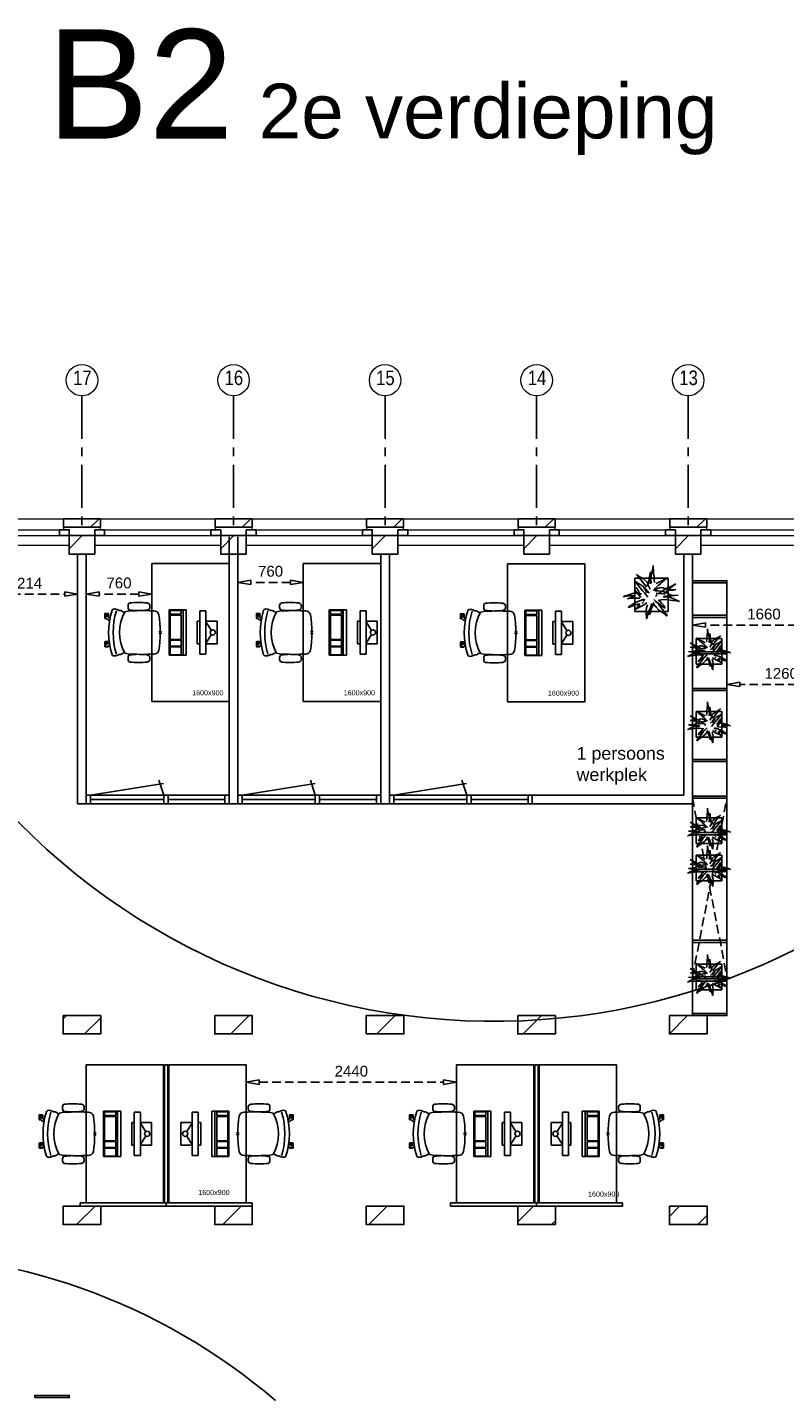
# Model space of a CAD drawing. Header units: millimetres. Extents: x -75976 to 232306, y 42824 to 140527.
# Tile 39 of 199: x 61868 to 70662, y 124622 to 140527. Entities that reach past the tile are written whole.
import ezdxf

# ---------------------------------------------------------------- set-up
doc = ezdxf.new("R2010")
doc.units = ezdxf.units.MM
doc.header["$LTSCALE"] = 400
doc.header["$PDMODE"] = 3
doc.header["$PDSIZE"] = 15
doc.linetypes.add('CENTER', pattern=[2, 1.25, -0.25, 0.25, -0.25])
doc.linetypes.add('HIDDEN', pattern=[0.375, 0.25, -0.125])
for name, color, linetype in [('-gd', 2, 'Continuous'), ('-ve', 2, 'HIDDEN'), ('inlay', 6, 'Continuous'), ('inr', 4, 'Continuous'), ('plant', 114, 'Continuous'), ('plat', 5, 'Continuous'), ('sona-s008_ip0', 7, 'Continuous'), ('stramien', 1, 'CENTER'), ('symbol', 1, 'Continuous'), ('timmerwerk-ge', 150, 'Continuous'), ('timmerwerk-ve', 8, 'HIDDEN')]:
    doc.layers.add(name, color=color, linetype=linetype)
for name, color, linetype, lineweight in [('Buitenkozijnen', 140, 'Continuous', 15), ('mat-baksteen', 5, 'Continuous', 25), ('mat-kalkzandsteen', 5, 'Continuous', 25), ('None', 7, 'Continuous', 9)]:
    doc.layers.add(name, color=color, linetype=linetype, lineweight=lineweight)
doc.styles.add('Arial', font='arial.ttf', dxfattribs={"height": 176.388889})
doc.styles.add('Arial Narrow', font='ARIALN.TTF', dxfattribs={"height": 222.25})
doc.styles.get("Standard").update_dxf_attribs({"font": 'arial.ttf'})
doc.dimstyles.new('CAL-N1-050-25', dxfattribs={"dimscale": 50, "dimtxt": 2.5, "dimasz": 3, "dimexe": 1.5, "dimexo": 0, "dimgap": 0.3, "dimtad": 0, "dimdec": 4, "dimrnd": 1, "dimdsep": 46, "dimtxsty": 'Standard', "dimblk": 'CLOSED', "dimcen": 0, "dimdle": 1.25, "dimclrt": 249, "dimadec": 0, "dimazin": 0, "dimtfac": 0.9, "dimtdec": 4, "dimtix": 1, "dimtmove": 0, "dimatfit": 3, "dimldrblk": 'CLOSED', "dimfxl": 1, "dimtvp": 1, "dimtolj": 1, "dimtzin": 0, "dimarcsym": 0})

# ---------------------------------------------------------------- blocks, each defined once
blk = doc.blocks.new('*X29')
at = {"layer": 'None', "lineweight": 9}
for p, q in [((-47607, 2880), (-47568, 2919)), ((-47358, 2705), (-47170, 2893))]:
    blk.add_line(p, q, dxfattribs=at)
blk = doc.blocks.new('*X30')
at = {"layer": 'None', "lineweight": 9}
blk.add_line((-45661, 2705), (-45447, 2919), dxfattribs=at)
blk = doc.blocks.new('*X31')
at = {"layer": 'None', "lineweight": 9}
blk.add_line((-43964, 2705), (-43750, 2919), dxfattribs=at)
blk = doc.blocks.new('*X32')
at = {"layer": 'None', "lineweight": 9}
blk.add_line((-42267, 2705), (-42053, 2919), dxfattribs=at)
blk = doc.blocks.new('*X33')
at = {"layer": 'None', "lineweight": 9}
for p, q in [((-40567, 2707), (-40356, 2919)), ((-40146, 2705), (-40130, 2720))]:
    blk.add_line(p, q, dxfattribs=at)
blk = doc.blocks.new('*X40')
at = {"layer": 'None', "lineweight": 9}
blk.add_line((-47451, 491), (-47237, 705), dxfattribs=at)
blk = doc.blocks.new('*X41')
at = {"layer": 'None', "lineweight": 9}
blk.add_line((-45754, 491), (-45540, 705), dxfattribs=at)
blk = doc.blocks.new('*X42')
at = {"layer": 'None', "lineweight": 9}
blk.add_line((-44057, 491), (-43843, 705), dxfattribs=at)
blk = doc.blocks.new('*X43')
at = {"layer": 'None', "lineweight": 9}
for p, q in [((-42327, 523), (-42146, 705)), ((-41935, 491), (-41890, 536))]:
    blk.add_line(p, q, dxfattribs=at)
blk = doc.blocks.new('*X44')
at = {"layer": 'None', "lineweight": 9}
for p, q in [((-40567, 586), (-40449, 705)), ((-40238, 491), (-40130, 599))]:
    blk.add_line(p, q, dxfattribs=at)
blk = doc.blocks.new('*X55')
at = {"layer": 'None', "lineweight": 9}
blk.add_line((-148.5, -148.5), (4, 4), dxfattribs=at)
blk = doc.blocks.new('*X56')
at = {"layer": 'None', "lineweight": 9}
blk.add_line((100, 100), (200, 200), dxfattribs=at)
blk = doc.blocks.new('Penant best-uitbr  (2D)')
at = {"layer": 'mat-baksteen', "lineweight": 25}
for p, q in [((-215, 200), (215, 200)), ((-215, 100), (-215, 200)), ((215, 100), (215, 200)), ((-215, 100), (215, 100))]:
    blk.add_line(p, q, dxfattribs=at)
at = {"layer": 'mat-kalkzandsteen', "lineweight": 25}
blk.add_lwpolyline([(-148.5, 4), (148.5, 4), (148.5, -210), (-148.5, -210)], close=True, dxfattribs=at)
at = {"layer": 'mat-baksteen'}
blk.add_blockref('*X56', (0, 0), dxfattribs=at)
at = {"layer": 'mat-kalkzandsteen'}
blk.add_blockref('*X55', (0, 0), dxfattribs=at)
blk = doc.blocks.new('Gevelpui best-uitbr 1330 (2D)')
at = {"layer": 'Buitenkozijnen', "lineweight": 15}
for p, q in [((-731.5, 71), (731.5, 71)), ((-731.5, 4), (-731.5, 71)), ((-731.5, 4), (731.5, 4)), ((731.5, 4), (731.5, 71))]:
    blk.add_line(p, q, dxfattribs=at)
at = {"layer": 'Buitenkozijnen', "color": 92, "lineweight": 25}
for points in [[(-731.5, 71), (-617.5, 71), (-617.5, 4), (-731.5, 4)], [(617.5, 71), (731.5, 71), (731.5, 4), (617.5, 4)]]:
    blk.add_lwpolyline(points, close=True, dxfattribs=at)
at = {"layer": 'None', "color": 43, "linetype": 'Continuous', "lineweight": 9}
blk.add_line((-731.5, -107), (731.5, -107), dxfattribs=at)
at = {"layer": 'None', "color": 43, "linetype": 'Continuous', "lineweight": 9, "flags": 128}
blk.add_lwpolyline([(-665, 71), (-665, 200), (665, 200), (665, 71)], dxfattribs=at)
blk = doc.blocks.new('SONA-S008_B2')
at = {"layer": '-gd'}
blk.add_open_spline([(-253, -510), (-88, -560), (88, -560), (253, -510)], degree=3, dxfattribs=at)
for points in [[(-207, -16), (-79, 5), (80, 5), (207, -16)], [(-343, -154), (-353, -221), (-352, -288), (-343, -355)], [(-325, -126), (-337, -132), (-340, -141), (-343, -154)], [(-278, -126), (-288, -121), (-315, -121), (-325, -126)], [(-261, -154), (-263, -141), (-266, -132), (-278, -126)], [(-261, -355), (-252, -288), (-250, -221), (-261, -154)], [(-253, -272), (-257, -207), (-252, -139), (-253, -74)], [(-253, -74), (-253, -52), (-233, -20), (-207, -16)], [(207, -16), (233, -20), (253, -52), (253, -74)], [(261, -355), (252, -288), (250, -221), (261, -154)], [(253, -74), (252, -139), (257, -207), (253, -272)], [(261, -154), (263, -141), (266, -132), (278, -126)], [(278, -126), (288, -121), (315, -121), (325, -126)], [(325, -126), (337, -132), (340, -141), (343, -154)], [(343, -154), (353, -221), (352, -288), (343, -355)], [(-255, -304), (-254, -304), (-253, -305), (-252, -305)], [(-239, -412), (-253, -366), (-250, -319), (-253, -272)], [(253, -272), (250, -319), (253, -366), (239, -412)], [(252, -298), (253, -297), (254, -297), (255, -297)], [(-343, -355), (-341, -363), (-334, -370), (-326, -372)], [(-326, -372), (-310, -376), (-293, -376), (-277, -372)], [(-277, -372), (-270, -370), (-262, -363), (-261, -355)], [(-256, -474), (-255, -489), (-270, -500), (-272, -515)], [(-251, -332), (-253, -332), (-255, -331), (-258, -330)], [(-227, -418), (-247, -437), (-256, -455), (-256, -474)], [(239, -412), (95, -494), (-95, -494), (-239, -412)], [(256, -474), (256, -455), (247, -437), (227, -418)], [(257, -323), (255, -324), (253, -324), (251, -325)], [(272, -515), (270, -500), (255, -489), (256, -474)], [(277, -372), (270, -370), (262, -363), (261, -355)], [(326, -372), (310, -376), (293, -376), (277, -372)], [(343, -355), (341, -363), (334, -370), (326, -372)], [(-272, -515), (-274, -534), (-274, -556), (-259, -560)], [(-259, -560), (-77, -614), (79, -614), (259, -560)], [(-222, -607), (-222, -605), (-221, -603), (-219, -603)], [(-222, -615), (-222, -615), (-222, -607), (-222, -607)], [(-219, -615), (-219, -615), (-222, -615), (-222, -615)], [(-222, -630), (-222, -630), (-222, -618), (-222, -618)], [(-222, -618), (-222, -618), (-199, -618), (-199, -618)], [(-199, -630), (-199, -630), (-222, -630), (-222, -630)], [(-222, -641), (-222, -641), (-222, -633), (-222, -633)], [(-222, -633), (-222, -633), (-219, -633), (-219, -633)], [(-219, -603), (-219, -603), (-192, -603), (-177, -603)], [(-199, -615), (-199, -615), (-219, -615), (-219, -615)], [(-219, -633), (-219, -633), (-199, -633), (-199, -633)], [(-199, -618), (-199, -618), (-199, -615), (-199, -615)], [(-199, -615), (-199, -615), (-187, -615), (-187, -615)], [(-199, -618), (-199, -618), (-189, -618), (-187, -618)], [(-199, -633), (-199, -633), (-199, -630), (-199, -630)], [(-199, -630), (-199, -630), (-187, -630), (-187, -630)], [(-199, -633), (-199, -633), (-187, -633), (-187, -633)], [(-183, -633), (-188, -629), (-190, -621), (-186, -615)], [(-185, -615), (-186, -615), (-187, -615), (-187, -615)], [(-187, -615), (-187, -615), (-187, -616), (-187, -617)], [(-186, -630), (-186, -630), (-187, -630), (-187, -630)], [(-187, -630), (-187, -630), (-187, -633), (-187, -633)], [(-187, -633), (-187, -633), (-185, -633), (-183, -633)], [(-186, -615), (-186, -615), (-176, -603), (-163, -584)], [(-165, -630), (-169, -636), (-177, -638), (-183, -633)], [(-183, -633), (-183, -633), (-183, -633), (-183, -633)], [(-167, -633), (-167, -633), (-166, -633), (-166, -633)], [(-166, -633), (-166, -633), (-163, -633), (-163, -633)], [(-135, -589), (-152, -614), (-165, -630), (-165, -630)], [(-163, -630), (-163, -630), (-163, -630), (-164, -630)], [(-163, -628), (-163, -629), (-163, -630), (-163, -630)], [(-163, -633), (-163, -633), (-163, -641), (-163, -641)], [(106, -607), (106, -605), (108, -603), (110, -603)], [(106, -615), (106, -615), (106, -607), (106, -607)], [(110, -615), (110, -615), (106, -615), (106, -615)], [(106, -630), (106, -630), (106, -618), (106, -618)], [(106, -618), (106, -618), (130, -618), (130, -618)], [(130, -630), (130, -630), (106, -630), (106, -630)], [(106, -641), (106, -641), (106, -633), (106, -633)], [(106, -633), (106, -633), (110, -633), (110, -633)], [(110, -603), (110, -603), (116, -603), (123, -603)], [(130, -615), (130, -615), (110, -615), (110, -615)], [(110, -633), (110, -633), (130, -633), (130, -633)], [(143, -630), (143, -630), (132, -615), (115, -592)], [(130, -618), (130, -618), (130, -615), (130, -615)], [(130, -615), (130, -615), (131, -615), (132, -615)], [(130, -618), (130, -618), (132, -618), (134, -618)], [(130, -633), (130, -633), (130, -630), (130, -630)], [(130, -630), (130, -630), (142, -630), (142, -630)], [(130, -633), (130, -633), (142, -633), (142, -633)], [(143, -630), (142, -630), (142, -630), (142, -630)], [(142, -630), (142, -630), (142, -633), (142, -633)], [(142, -633), (142, -633), (143, -633), (145, -633)], [(161, -633), (155, -637), (147, -636), (143, -630)], [(144, -587), (156, -604), (164, -615), (164, -615)], [(155, -603), (159, -603), (162, -603), (162, -603)], [(164, -615), (168, -621), (167, -629), (161, -633)], [(161, -633), (161, -633), (161, -633), (161, -633)], [(162, -603), (164, -603), (166, -605), (166, -607)], [(162, -633), (162, -633), (162, -633), (162, -633)], [(162, -633), (162, -633), (166, -633), (166, -633)], [(166, -615), (166, -615), (165, -615), (164, -615)], [(166, -630), (166, -630), (165, -630), (164, -630)], [(165, -618), (166, -618), (166, -618), (166, -618)], [(166, -607), (166, -607), (166, -615), (166, -615)], [(166, -618), (166, -618), (166, -619), (166, -620)], [(166, -626), (166, -628), (166, -630), (166, -630)], [(166, -633), (166, -633), (166, -641), (166, -641)], [(259, -560), (274, -556), (274, -534), (272, -515)], [(-219, -645), (-221, -645), (-222, -643), (-222, -641)], [(-167, -645), (-167, -645), (-219, -645), (-219, -645)], [(-163, -641), (-163, -643), (-165, -645), (-167, -645)], [(110, -645), (108, -645), (106, -643), (106, -641)], [(162, -644), (162, -644), (110, -645), (110, -645)], [(166, -641), (166, -643), (164, -644), (162, -644)]]:
    blk.add_open_spline(points, degree=3)
at = {"layer": 'sona-s008_ip0'}
blk.add_point((0, 0), dxfattribs=at)
blk = doc.blocks.new('SYMB-CMP4_B2')
for p, q in [((-130, 558), (130, 558)), ((-130, 558), (-130, 428)), ((-25, 492), (-125, 428)), ((25, 492), (125, 428)), ((130, 558), (130, 428)), ((-250, 358), (-250, 428)), ((-250, 428), (0, 428)), ((0, 358), (-250, 358)), ((-130, 358), (-130, 328)), ((-130, 328), (0, 328)), ((250, 428), (0, 428)), ((0, 358), (250, 358)), ((130, 328), (0, 328)), ((130, 358), (130, 328)), ((250, 358), (250, 428)), ((265, 200), (-265, 200)), ((-265, 200), (-265, 0)), ((265, 163), (-265, 163)), ((265, 0), (265, 200)), ((-265, 0), (265, 0)), ((-167, 142), (-260, 142)), ((-260, 13), (-260, 142)), ((-167, 13), (-260, 13)), ((-167, 13), (-167, 142)), ((-88, 142), (-159, 142)), ((-159, 13), (-159, 142)), ((-88, 13), (-159, 13)), ((-88, 13), (-88, 142)), ((200, 142), (-82, 142)), ((-82, 13), (-82, 142)), ((200, 13), (-82, 13)), ((200, 13), (200, 142)), ((255, 142), (212, 142)), ((212, 13), (212, 142)), ((255, 13), (212, 13)), ((255, 13), (255, 142))]:
    blk.add_line(p, q)
blk.add_circle((0, 508), 30)
blk = doc.blocks.new('boom nieuw 01')
at = {"layer": 'plant', "extrusion": (0, -4.44089e-16, -1)}
for p, q in [((-574, 694), (-627, 737)), ((-627, 737), (-616, 698)), ((-574, 694), (-627, 737)), ((-627, 737), (-616, 698)), ((-616, 698), (-564, 639)), ((-616, 698), (-564, 639)), ((-531, 541), (-584, 584)), ((-584, 584), (-573, 545)), ((-531, 541), (-584, 584)), ((-584, 584), (-573, 545)), ((-519, 654), (-574, 694)), ((-519, 654), (-574, 694)), ((-573, 545), (-520, 486)), ((-573, 545), (-520, 486)), ((-564, 639), (-510, 574)), ((-564, 639), (-510, 574)), ((-476, 501), (-531, 541)), ((-476, 501), (-531, 541)), ((-467, 618), (-519, 654)), ((-467, 618), (-519, 654)), ((-510, 574), (-463, 510)), ((-510, 574), (-463, 510)), ((-412, 565), (-467, 618)), ((-412, 565), (-467, 618)), ((-369, 511), (-412, 565)), ((-369, 511), (-412, 565)), ((-344, 540), (-368, 472)), ((-316, 598), (-344, 540)), ((-308, 551), (-333, 488)), ((-308, 551), (-333, 488)), ((-298, 670), (-316, 598)), ((-284, 619), (-308, 551)), ((-284, 619), (-308, 551)), ((-285, 709), (-298, 670)), ((-285, 665), (-285, 709)), ((-279, 616), (-285, 665)), ((-257, 677), (-284, 619)), ((-257, 677), (-284, 619)), ((-238, 749), (-257, 677)), ((-238, 749), (-257, 677)), ((-243, 519), (-227, 576)), ((-243, 519), (-227, 576)), ((-225, 789), (-238, 749)), ((-225, 789), (-238, 749)), ((-227, 576), (-219, 630)), ((-227, 576), (-219, 630)), ((-225, 745), (-225, 789)), ((-225, 745), (-225, 789)), ((-219, 696), (-225, 745)), ((-219, 696), (-225, 745)), ((-219, 630), (-219, 696)), ((-219, 630), (-219, 696)), ((-119, 548), (-187, 511)), ((-55, 579), (-119, 548)), ((-55, 579), (-119, 548)), ((-101, 524), (-55, 560)), ((-101, 524), (-55, 560)), ((-95, 500), (-50, 537)), ((9, 617), (-55, 579)), ((9, 617), (-55, 579)), ((-55, 560), (-36, 579)), ((-55, 560), (-36, 579)), ((-36, 579), (9, 617)), ((-36, 579), (9, 617)), ((73, 551), (-4, 517)), ((73, 551), (-4, 517)), ((61, 517), (92, 539)), ((61, 517), (92, 539)), ((126, 569), (73, 551)), ((126, 569), (73, 551)), ((92, 539), (126, 569)), ((92, 539), (126, 569)), ((-831, 440), (-863, 451)), ((-863, 451), (-808, 440)), ((-831, 440), (-863, 451)), ((-863, 451), (-808, 440)), ((-838, 331), (-790, 339)), ((-838, 331), (-790, 339)), ((-787, 335), (-838, 331)), ((-787, 335), (-838, 331)), ((-793, 417), (-831, 440)), ((-793, 417), (-831, 440)), ((-808, 440), (-733, 432)), ((-808, 440), (-733, 432)), ((-751, 400), (-793, 417)), ((-751, 400), (-793, 417)), ((-790, 339), (-724, 343)), ((-790, 339), (-724, 343)), ((-737, 335), (-787, 335)), ((-737, 335), (-787, 335)), ((-690, 378), (-751, 400)), ((-690, 378), (-751, 400)), ((-691, 320), (-737, 335)), ((-733, 432), (-646, 419)), ((-733, 432), (-646, 419)), ((-724, 343), (-665, 349)), ((-724, 343), (-665, 349)), ((-636, 315), (-691, 320)), ((-636, 315), (-691, 320)), ((-601, 365), (-690, 378)), ((-601, 365), (-690, 378)), ((-642, 298), (-680, 321)), ((-642, 298), (-680, 321)), ((-665, 349), (-613, 352)), ((-665, 349), (-613, 352)), ((-646, 419), (-567, 415)), ((-646, 419), (-567, 415)), ((-601, 281), (-642, 298)), ((-601, 281), (-642, 298)), ((-613, 352), (-578, 349)), ((-613, 352), (-578, 349)), ((-553, 314), (-604, 263)), ((-553, 314), (-604, 263)), ((-547, 362), (-601, 365)), ((-547, 362), (-601, 365)), ((-540, 259), (-601, 281)), ((-540, 259), (-601, 281)), ((-583, 313), (-496, 300)), ((-583, 313), (-496, 300)), ((-567, 415), (-510, 423)), ((-567, 415), (-510, 423)), ((-520, 486), (-467, 421)), ((-520, 486), (-467, 421)), ((-511, 263), (-472, 292)), ((-511, 263), (-472, 292)), ((-510, 423), (-451, 434)), ((-510, 423), (-451, 434)), ((-496, 300), (-417, 296)), ((-496, 300), (-417, 296)), ((-424, 465), (-476, 501)), ((-424, 465), (-476, 501)), ((-472, 292), (-455, 309)), ((-472, 292), (-455, 309)), ((-463, 510), (-423, 466)), ((-463, 510), (-423, 466)), ((-398, 347), (-436, 328)), ((-398, 347), (-436, 328)), ((-369, 412), (-424, 465)), ((-369, 412), (-424, 465)), ((-423, 466), (-397, 444)), ((-423, 466), (-397, 444)), ((-281, 288), (-232, 238)), ((-281, 288), (-232, 238)), ((-231, 344), (-254, 371)), ((-231, 344), (-254, 371)), ((-187, 511), (-234, 479)), ((-187, 511), (-234, 479)), ((-233, 285), (-204, 233)), ((-233, 285), (-204, 233)), ((-192, 292), (-231, 344)), ((-192, 292), (-231, 344)), ((-195, 409), (-161, 444)), ((-151, 244), (-192, 292)), ((-151, 244), (-192, 292)), ((-170, 410), (-128, 424)), ((-170, 410), (-128, 424)), ((-167, 460), (-136, 488)), ((-167, 460), (-136, 488)), ((-128, 424), (-78, 443)), ((-128, 424), (-78, 443)), ((-127, 307), (-59, 290)), ((-127, 307), (-59, 290)), ((-105, 362), (-122, 364)), ((-105, 362), (-122, 364)), ((-113, 330), (-85, 277)), ((-113, 330), (-85, 277)), ((-83, 336), (-105, 362)), ((-83, 336), (-105, 362)), ((-15, 385), (-100, 387)), ((-15, 385), (-100, 387)), ((-85, 277), (-56, 224)), ((-85, 277), (-56, 224)), ((-43, 284), (-83, 336)), ((-43, 284), (-83, 336)), ((-78, 443), (-25, 464)), ((-78, 443), (-25, 464)), ((-4, 517), (-70, 496)), ((-4, 517), (-70, 496)), ((-59, 290), (16, 294)), ((-59, 290), (16, 294)), ((-3, 235), (-43, 284)), ((-3, 235), (-43, 284)), ((-25, 464), (20, 490)), ((-25, 464), (20, 490)), ((69, 341), (-16, 343)), ((69, 341), (-16, 343)), ((71, 388), (-15, 385)), ((71, 388), (-15, 385)), ((-5, 354), (51, 371)), ((-5, 354), (51, 371)), ((16, 294), (79, 310)), ((16, 294), (79, 310)), ((20, 490), (61, 517)), ((20, 490), (61, 517)), ((51, 371), (104, 389)), ((51, 371), (104, 389)), ((154, 344), (69, 341)), ((154, 344), (69, 341)), ((140, 402), (71, 388)), ((140, 402), (71, 388)), ((79, 310), (135, 327)), ((79, 310), (135, 327)), ((104, 389), (140, 402)), ((104, 389), (140, 402)), ((135, 327), (188, 345)), ((135, 327), (188, 345)), ((224, 359), (154, 344)), ((224, 359), (154, 344)), ((188, 345), (224, 359)), ((188, 345), (224, 359)), ((-748, 141), (-796, 107)), ((-748, 141), (-796, 107)), ((-796, 107), (-737, 139)), ((-796, 107), (-737, 139)), ((-794, 221), (-746, 230)), ((-794, 221), (-746, 230)), ((-743, 226), (-794, 221)), ((-743, 226), (-794, 221)), ((-722, 163), (-748, 141)), ((-722, 163), (-748, 141)), ((-746, 230), (-680, 234)), ((-746, 230), (-680, 234)), ((-694, 225), (-743, 226)), ((-694, 225), (-743, 226)), ((-737, 139), (-688, 167)), ((-737, 139), (-688, 167)), ((-686, 193), (-722, 163)), ((-686, 193), (-722, 163)), ((-647, 211), (-694, 225)), ((-647, 211), (-694, 225)), ((-688, 167), (-620, 196)), ((-688, 167), (-620, 196)), ((-648, 228), (-686, 193)), ((-648, 228), (-686, 193)), ((-680, 234), (-621, 240)), ((-680, 234), (-621, 240)), ((-604, 263), (-648, 228)), ((-604, 263), (-648, 228)), ((-592, 206), (-647, 211)), ((-592, 206), (-647, 211)), ((-597, 22), (-646, -12)), ((-597, 22), (-646, -12)), ((-646, -12), (-586, 20)), ((-646, -12), (-586, 20)), ((-620, 196), (-568, 225)), ((-620, 196), (-568, 225)), ((-572, 44), (-597, 22)), ((-572, 44), (-597, 22)), ((-549, 186), (-592, 206)), ((-549, 186), (-592, 206)), ((-586, 20), (-537, 48)), ((-586, 20), (-537, 48)), ((-535, 74), (-572, 44)), ((-535, 74), (-572, 44)), ((-568, 225), (-511, 263)), ((-568, 225), (-511, 263)), ((-496, 183), (-549, 186)), ((-496, 183), (-549, 186)), ((-451, 246), (-540, 259)), ((-451, 246), (-540, 259)), ((-537, 48), (-469, 77)), ((-537, 48), (-469, 77)), ((-497, 109), (-535, 74)), ((-497, 109), (-535, 74)), ((-454, 144), (-497, 109)), ((-454, 144), (-497, 109)), ((-392, 219), (-496, 183)), ((-392, 219), (-496, 183)), ((-469, 77), (-417, 106)), ((-469, 77), (-417, 106)), ((-403, 195), (-454, 144)), ((-403, 195), (-454, 144)), ((-397, 243), (-451, 246)), ((-397, 243), (-451, 246)), ((-369, 232), (-403, 195)), ((-369, 232), (-403, 195)), ((-354, 238), (-392, 219)), ((-354, 238), (-392, 219)), ((-380, 87), (-378, 37)), ((-380, 87), (-378, 37)), ((-378, 37), (-372, -25)), ((-378, 37), (-372, -25)), ((-317, 95), (-308, 24)), ((-317, 95), (-308, 24)), ((-317, -32), (-303, 34)), ((-317, -32), (-303, 34)), ((-308, 24), (-304, -32)), ((-308, 24), (-304, -32)), ((-303, 34), (-304, 107)), ((-303, 34), (-304, 107)), ((-297, 215), (-269, 162)), ((-297, 215), (-269, 162)), ((-293, -58), (-278, 12)), ((-293, -58), (-278, 12)), ((-278, 12), (-263, 89)), ((-278, 12), (-263, 89)), ((-269, 162), (-239, 109)), ((-269, 162), (-239, 109)), ((-267, 114), (-235, 70)), ((-267, 114), (-235, 70)), ((-263, 89), (-248, 155)), ((-263, 89), (-248, 155)), ((-194, 216), (-242, 260)), ((-194, 216), (-242, 260)), ((-235, 70), (-173, 19)), ((-235, 70), (-173, 19)), ((-232, 238), (-199, 194)), ((-232, 238), (-199, 194)), ((-186, 120), (-227, 169)), ((-186, 120), (-227, 169)), ((-204, 233), (-174, 186)), ((-204, 233), (-174, 186)), ((-199, 194), (-138, 143)), ((-199, 194), (-138, 143)), ((-174, 186), (-194, 216)), ((-174, 186), (-194, 216)), ((-69, -25), (-186, 120)), ((-69, -25), (-186, 120)), ((-173, 19), (-128, -8)), ((-173, 19), (-128, -8)), ((-33, 98), (-151, 244)), ((-33, 98), (-151, 244)), ((-138, 143), (-93, 116)), ((-138, 143), (-93, 116)), ((-93, 116), (-36, 86)), ((-93, 116), (-36, 86)), ((-56, 224), (-25, 178)), ((-56, 224), (-25, 178)), ((-25, 178), (-46, 207)), ((-25, 178), (-46, 207)), ((-36, 86), (2, 56)), ((-36, 86), (2, 56)), ((2, 56), (-33, 98)), ((2, 56), (-33, 98)), ((-372, -25), (-363, -96)), ((-372, -25), (-363, -96)), ((-363, -96), (-359, -152)), ((-363, -96), (-359, -152)), ((-359, -152), (-354, -201)), ((-359, -152), (-354, -201)), ((-358, -244), (-348, -178)), ((-358, -244), (-348, -178)), ((-354, -201), (-358, -244)), ((-354, -201), (-358, -244)), ((-348, -178), (-333, -108)), ((-348, -178), (-333, -108)), ((-333, -108), (-317, -32)), ((-333, -108), (-317, -32)), ((-304, -32), (-299, -81)), ((-304, -32), (-299, -81)), ((-303, -124), (-293, -58)), ((-303, -124), (-293, -58)), ((-299, -81), (-303, -124)), ((-299, -81), (-303, -124)), ((-128, -8), (-72, -38)), ((-128, -8), (-72, -38)), ((-72, -38), (-33, -68)), ((-72, -38), (-33, -68)), ((-33, -68), (-69, -25)), ((-33, -68), (-69, -25))]:
    blk.add_line(p, q, dxfattribs=at)
at = {"layer": 'timmerwerk-ge', "linetype": 'Continuous', "extrusion": (0, -4.44089e-16, -1)}
for p, q in [((0, 647), (-647, 647)), ((-647, 647), (-647, 0)), ((0, 0), (0, 647)), ((-647, 0), (0, 0))]:
    blk.add_line(p, q, dxfattribs=at)
blk = doc.blocks.new('_CLOSED')
at = {"color": 0, "linetype": 'ByBlock'}
for p, q in [((-1, 0.17), (0, 0)), ((-1, 0.17), (-1, -0.17)), ((0, 0), (-1, -0.17))]:
    blk.add_line(p, q, dxfattribs=at)
blk = doc.blocks.new('*D1619')
at = {"layer": '-ve', "color": 0, "lineweight": -2, "transparency": 16777216}
for p, q in [((61238, 134320), (61238, 133870)), ((62452, 134320), (62452, 133870)), ((61388, 133945), (62302, 133945))]:
    blk.add_line(p, q, dxfattribs=at)
at = {"layer": 'Defpoints', "color": 0, "transparency": 16777216}
for p in [(61238, 134320), (62452, 134320), (62452, 133945)]:
    blk.add_point(p, dxfattribs=at)
at = {"layer": '-ve', "color": 0, "lineweight": -2, "transparency": 16777216, "xscale": 150, "yscale": 150, "zscale": 150, "rotation": 180}
blk.add_blockref('_CLOSED', (61238, 133945), dxfattribs=at)
at = {"layer": '-ve', "color": 0, "lineweight": -2, "transparency": 16777216, "xscale": 150, "yscale": 150, "zscale": 150}
blk.add_blockref('_CLOSED', (62452, 133945), dxfattribs=at)
at = {"layer": '-ve', "color": 249, "transparency": 16777216, "insert": (61845, 134071), "char_height": 125, "attachment_point": 5}
blk.add_mtext('\\A1;1214', dxfattribs=at)
blk = doc.blocks.new('*D1621')
at = {"layer": '-ve', "color": 0, "lineweight": -2, "transparency": 16777216}
for p, q in [((64312, 134298), (64312, 134006)), ((65072, 134298), (65072, 134006)), ((64922, 134081), (64462, 134081))]:
    blk.add_line(p, q, dxfattribs=at)
at = {"layer": 'Defpoints', "color": 0, "transparency": 16777216}
for p in [(64312, 134298), (65072, 134298), (64312, 134081)]:
    blk.add_point(p, dxfattribs=at)
at = {"layer": '-ve', "color": 0, "lineweight": -2, "transparency": 16777216, "xscale": 150, "yscale": 150, "zscale": 150, "rotation": 180}
blk.add_blockref('_CLOSED', (64312, 134081), dxfattribs=at)
at = {"layer": '-ve', "color": 0, "lineweight": -2, "transparency": 16777216, "xscale": 150, "yscale": 150, "zscale": 150}
blk.add_blockref('_CLOSED', (65072, 134081), dxfattribs=at)
at = {"layer": '-ve', "color": 249, "transparency": 16777216, "insert": (64692, 134209), "char_height": 125, "attachment_point": 5}
blk.add_mtext('\\A1;760', dxfattribs=at)
blk = doc.blocks.new('*D1622')
at = {"layer": '-ve', "color": 0, "lineweight": -2, "transparency": 16777216}
for p, q in [((62552, 134298), (62552, 133870)), ((63312, 134298), (63312, 133870)), ((63162, 133945), (62702, 133945))]:
    blk.add_line(p, q, dxfattribs=at)
at = {"layer": 'Defpoints', "color": 0, "transparency": 16777216}
for p in [(62552, 134298), (63312, 134298), (62552, 133945)]:
    blk.add_point(p, dxfattribs=at)
at = {"layer": '-ve', "color": 0, "lineweight": -2, "transparency": 16777216, "xscale": 150, "yscale": 150, "zscale": 150, "rotation": 180}
blk.add_blockref('_CLOSED', (62552, 133945), dxfattribs=at)
at = {"layer": '-ve', "color": 0, "lineweight": -2, "transparency": 16777216, "xscale": 150, "yscale": 150, "zscale": 150}
blk.add_blockref('_CLOSED', (63312, 133945), dxfattribs=at)
at = {"layer": '-ve', "color": 249, "transparency": 16777216, "insert": (62932, 134073), "char_height": 125, "attachment_point": 5}
blk.add_mtext('\\A1;760', dxfattribs=at)
blk = doc.blocks.new('*D1626')
at = {"layer": '-ve', "color": 0, "lineweight": -2, "transparency": 16777216}
for p, q in [((69992, 133410), (69992, 132820)), ((71252, 133410), (71252, 132820)), ((71102, 132895), (70142, 132895))]:
    blk.add_line(p, q, dxfattribs=at)
at = {"layer": 'Defpoints', "color": 0, "transparency": 16777216}
for p in [(69992, 133410), (71252, 133410), (69992, 132895)]:
    blk.add_point(p, dxfattribs=at)
at = {"layer": '-ve', "color": 0, "lineweight": -2, "transparency": 16777216, "xscale": 150, "yscale": 150, "zscale": 150, "rotation": 180}
blk.add_blockref('_CLOSED', (69992, 132895), dxfattribs=at)
at = {"layer": '-ve', "color": 0, "lineweight": -2, "transparency": 16777216, "xscale": 150, "yscale": 150, "zscale": 150}
blk.add_blockref('_CLOSED', (71252, 132895), dxfattribs=at)
at = {"layer": '-ve', "color": 249, "transparency": 16777216, "insert": (70622, 133022), "char_height": 125, "attachment_point": 5}
blk.add_mtext('\\A1;1260', dxfattribs=at)
blk = doc.blocks.new('*D1627')
at = {"layer": '-ve', "color": 0, "lineweight": -2, "transparency": 16777216}
for p, q in [((69592, 133410), (69592, 133659)), ((71252, 133410), (71252, 133659)), ((71102, 133584), (69742, 133584))]:
    blk.add_line(p, q, dxfattribs=at)
at = {"layer": 'Defpoints', "color": 0, "transparency": 16777216}
for p in [(69592, 133584), (69592, 133410), (71252, 133410)]:
    blk.add_point(p, dxfattribs=at)
at = {"layer": '-ve', "color": 0, "lineweight": -2, "transparency": 16777216, "xscale": 150, "yscale": 150, "zscale": 150, "rotation": 180}
blk.add_blockref('_CLOSED', (69592, 133584), dxfattribs=at)
at = {"layer": '-ve', "color": 0, "lineweight": -2, "transparency": 16777216, "xscale": 150, "yscale": 150, "zscale": 150}
blk.add_blockref('_CLOSED', (71252, 133584), dxfattribs=at)
at = {"layer": '-ve', "color": 249, "transparency": 16777216, "insert": (70422, 133712), "char_height": 125, "attachment_point": 5}
blk.add_mtext('\\A1;1660', dxfattribs=at)
blk = doc.blocks.new('*D1630')
at = {"layer": '-ve', "color": 0, "lineweight": -2, "transparency": 16777216}
for p, q in [((64410, 128475), (64410, 128200)), ((66850, 128475), (66850, 128200)), ((64560, 128275), (66700, 128275))]:
    blk.add_line(p, q, dxfattribs=at)
at = {"layer": 'Defpoints', "color": 0, "transparency": 16777216}
for p in [(64410, 128475), (66850, 128475), (66850, 128275)]:
    blk.add_point(p, dxfattribs=at)
at = {"layer": '-ve', "color": 0, "lineweight": -2, "transparency": 16777216, "xscale": 150, "yscale": 150, "zscale": 150, "rotation": 180}
blk.add_blockref('_CLOSED', (64410, 128275), dxfattribs=at)
at = {"layer": '-ve', "color": 0, "lineweight": -2, "transparency": 16777216, "xscale": 150, "yscale": 150, "zscale": 150}
blk.add_blockref('_CLOSED', (66850, 128275), dxfattribs=at)
at = {"layer": '-ve', "color": 249, "transparency": 16777216, "insert": (65630, 128402), "char_height": 125, "attachment_point": 5}
blk.add_mtext('\\A1;2440', dxfattribs=at)
blk = doc.blocks.new('plat b2')
at = {"layer": 'inlay'}
for p, q in [((8395, 12315.09412), (9245, 12315.09412)), ((9295, 12315.09412), (9955, 12315.09412)), ((10155, 12315.09412), (11005, 12315.09412)), ((11055, 12315.09412), (11715, 12315.09412)), ((11915, 12315.09412), (12765, 12315.09412)), ((12815, 12315.09412), (13475, 12315.09412))]:
    blk.add_line(p, q, dxfattribs=at)
for centre, radius, start, end in [((13080.6381, 17485.83775), 7749.2104, 211.34224314, 316.946223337), ((5909.59177, -79.21358), 7123.8563, 49.448176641, 91.614825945)]:
    blk.add_arc(centre, radius, start, end, dxfattribs=at)
at = {"layer": 'inr'}
for points in [[(9243.5, 7630.09412), (9243.5, 9230.09412), (8343.5, 9230.09412), (8343.5, 7630.09412)], [(9253.5, 9230.09412), (9253.5, 7630.09412), (9293.5, 7630.09412), (9293.5, 9230.09412)], [(9303.5, 7630.09412), (9303.5, 9230.09412), (10203.5, 9230.09412), (10203.5, 7630.09412)], [(13543.5, 7630.09412), (13543.5, 9230.09412), (12643.5, 9230.09412), (12643.5, 7630.09412)], [(13553.5, 9230.09412), (13553.5, 7630.09412), (13593.5, 7630.09412), (13593.5, 9230.09412)], [(13603.5, 7630.09412), (13603.5, 9230.09412), (14503.5, 9230.09412), (14503.5, 7630.09412)], [(8273.5, 7630.09412), (9273.5, 7630.09412), (9273.5, 7590.09412), (8273.5, 7590.09412)], [(10273.5, 7630.09412), (9273.5, 7630.09412), (9273.5, 7590.09412), (10273.5, 7590.09412)], [(12573.5, 7630.09412), (13573.5, 7630.09412), (13573.5, 7590.09412), (12573.5, 7590.09412)], [(14573.5, 7630.09412), (13573.5, 7630.09412), (13573.5, 7590.09412), (14573.5, 7590.09412)]]:
    blk.add_lwpolyline(points, close=True, dxfattribs=at)
at = {"layer": 'mat-kalkzandsteen', "lineweight": 25}
for p, q in [((10005, 15365.09412), (10005, 12265.09412)), ((10105, 15365.09412), (10105, 12265.09412)), ((8245, 15165.09412), (8245, 12265.09412)), ((8345, 15165.09412), (8345, 12265.09412)), ((11765, 15165.09412), (11765, 12265.09412)), ((11865, 15165.09412), (11865, 12265.09412)), ((15285, 15165.09412), (15285, 12365.09412)), ((15385, 15165.09412), (15385, 12265.09412)), ((8395, 12365.09412), (9242.11465, 12498.75393)), ((9245, 12365.09412), (9187.46024, 12539.71881)), ((10155, 12365.09412), (11002.11465, 12498.75393)), ((11005, 12365.09412), (10947.46024, 12539.71881)), ((11915, 12365.09412), (12762.11465, 12498.75393)), ((12765, 12365.09412), (12707.46024, 12539.71881)), ((8245, 12265.09412), (15385, 12265.09412)), ((8345, 12365.09412), (10005, 12365.09412)), ((8395, 12365.09412), (8395, 12265.09412)), ((9245, 12365.09412), (9245, 12265.09412)), ((9295, 12365.09412), (9295, 12265.09412)), ((9955, 12365.09412), (9955, 12265.09412)), ((10105, 12365.09412), (11765, 12365.09412)), ((10105, 12365.09412), (11765, 12365.09412)), ((10155, 12365.09412), (10155, 12265.09412)), ((11005, 12365.09412), (11005, 12265.09412)), ((11055, 12365.09412), (11055, 12265.09412)), ((11715, 12365.09412), (11715, 12265.09412)), ((11865, 12365.09412), (15285, 12365.09412)), ((11915, 12365.09412), (11915, 12265.09412)), ((12765, 12365.09412), (12765, 12265.09412)), ((12815, 12365.09412), (12815, 12265.09412)), ((13475, 12365.09412), (13475, 12265.09412)), ((13525, 12365.09412), (13525, 12265.09412))]:
    blk.add_line(p, q, dxfattribs=at)
for points in [[(8076.5, 9804.09412), (8513.5, 9804.09412), (8513.5, 9590.09412), (8076.5, 9590.09412)], [(9836.5, 9804.09412), (10273.5, 9804.09412), (10273.5, 9590.09412), (9836.5, 9590.09412)], [(11596.5, 9804.09412), (12033.5, 9804.09412), (12033.5, 9590.09412), (11596.5, 9590.09412)], [(13356.5, 9804.09412), (13793.5, 9804.09412), (13793.5, 9590.09412), (13356.5, 9590.09412)], [(15116.5, 9804.09412), (15553.5, 9804.09412), (15553.5, 9590.09412), (15116.5, 9590.09412)], [(8076.5, 7590.09412), (8513.5, 7590.09412), (8513.5, 7376.09412), (8076.5, 7376.09412)], [(9836.5, 7590.09412), (10273.5, 7590.09412), (10273.5, 7376.09412), (9836.5, 7376.09412)], [(11596.5, 7590.09412), (12033.5, 7590.09412), (12033.5, 7376.09412), (11596.5, 7376.09412)], [(13356.5, 7590.09412), (13793.5, 7590.09412), (13793.5, 7376.09412), (13356.5, 7376.09412)], [(15116.5, 7590.09412), (15553.5, 7590.09412), (15553.5, 7376.09412), (15116.5, 7376.09412)]]:
    blk.add_lwpolyline(points, close=True, dxfattribs=at)
at = {"layer": 'None', "color": 43, "linetype": 'Continuous', "lineweight": 9}
for centre in [(8295, 17183.93776), (10055, 17183.93776), (11815, 17183.93776), (13575, 17183.93776), (15335, 17183.93776)]:
    blk.add_circle(centre, 182.60642, dxfattribs=at)
at = {"layer": 'stramien'}
for p, q in [((8295, 17001.33134), (8295, 15501.33134)), ((10055, 17001.33134), (10055, 15501.33134)), ((11815, 17001.33134), (11815, 15501.33134)), ((13575, 17001.33134), (13575, 15501.33134)), ((15335, 17001.33134), (15335, 15501.33134))]:
    blk.add_line(p, q, dxfattribs=at)
at = {"layer": 'timmerwerk-ge'}
for points in [[(9105, 15053.54459), (9105, 13453.54459), (10005, 13453.54459), (10005, 15053.54459)], [(10865, 15053.54459), (10865, 13453.54459), (11765, 13453.54459), (11765, 15053.54459)], [(13235.44318, 15049.4287), (13235.44318, 13449.4287), (14135.44318, 13449.4287), (14135.44318, 15049.4287)], [(15385, 14854.09412), (15385, 14829.09412), (15785, 14829.09412), (15785, 14854.09412)], [(15385, 14854.09412), (15785, 14854.09412), (15785, 14454.09412), (15385, 14454.09412)], [(15385, 14454.09412), (15385, 14429.09412), (15785, 14429.09412), (15785, 14454.09412)], [(15385, 14029.09412), (15785, 14029.09412), (15785, 14429.09412), (15385, 14429.09412)], [(15385, 14004.09412), (15385, 14029.09412), (15785, 14029.09412), (15785, 14004.09412)], [(15385, 14004.09412), (15785, 14004.09412), (15785, 13604.09412), (15385, 13604.09412)], [(15385, 13579.09412), (15385, 13604.09412), (15785, 13604.09412), (15785, 13579.09412)], [(15385, 12779.09412), (15785, 12779.09412), (15785, 13579.09412), (15385, 13579.09412)], [(15385, 12754.09412), (15385, 12779.09412), (15785, 12779.09412), (15785, 12754.09412)], [(15385, 12354.09412), (15785, 12354.09412), (15785, 12754.09412), (15385, 12754.09412)], [(15385, 12354.09412), (15385, 12329.09412), (15785, 12329.09412), (15785, 12354.09412)], [(15385, 12329.09412), (15785, 12329.09412), (15785, 11929.09412), (15385, 11929.09412)], [(15385, 11929.09412), (15385, 11904.09412), (15785, 11904.09412), (15785, 11929.09412)], [(15385, 11504.09412), (15785, 11504.09412), (15785, 11904.09412), (15385, 11904.09412)], [(15385, 11479.09412), (15385, 11504.09412), (15785, 11504.09412), (15785, 11479.09412)], [(15385, 10679.09412), (15785, 10679.09412), (15785, 11479.09412), (15385, 11479.09412)], [(15385, 10679.09412), (15385, 10654.09412), (15785, 10654.09412), (15785, 10679.09412)], [(15385, 10654.09412), (15785, 10654.09412), (15785, 10254.09412), (15385, 10254.09412)], [(15385, 10204.09412), (15385, 10229.09412), (15785, 10229.09412), (15785, 10204.09412)], [(15385, 9829.09412), (15785, 9829.09412), (15785, 10229.09412), (15385, 10229.09412)], [(15385, 9829.09412), (15385, 9804.09412), (15785, 9804.09412), (15785, 9829.09412)], [(7747, 5366.07129), (7747, 5391.07129), (8147, 5391.07129), (8147, 5366.07129)]]:
    blk.add_lwpolyline(points, close=True, dxfattribs=at)
at = {"layer": 'timmerwerk-ve'}
for p, q in [((15385, 12329.09412), (15785, 10254.09412)), ((15385, 10254.09412), (15785, 12329.09412))]:
    blk.add_line(p, q, dxfattribs=at)
at = {"layer": '-ve', "rotation": 180}
for p, xscale, yscale, zscale in [((14715.23159, 14884.53772), 0.59904, 0.59904, 0.59904), ((15724.05899, 14183.35292), -0.4608, 0.4608, 0.4608), ((15724.05899, 13333.99601), -0.4608, 0.4608, 0.4608), ((15724.05899, 12099.11543), -0.4608, 0.4608, 0.4608), ((15724.05899, 11666.1246), -0.4608, 0.4608, 0.4608), ((15724.05899, 10401.40499), -0.4608, 0.4608, 0.4608)]:
    blk.add_blockref('boom nieuw 01', p, dxfattribs=dict(at, xscale=xscale, yscale=yscale, zscale=zscale))
at = {"layer": 'inr', "rotation": 270}
for p in [(9205, 14253.54459), (10965, 14253.54459), (13335.44318, 14249.4287), (8443.5, 8430.09412), (12743.5, 8430.09412)]:
    blk.add_blockref('SONA-S008_B2', p, dxfattribs=at)
at = {"layer": 'inr', "xscale": -1, "rotation": 90}
for p in [(10103.5, 8430.09412), (14403.5, 8430.09412)]:
    blk.add_blockref('SONA-S008_B2', p, dxfattribs=at)
at = {"layer": 'mat-baksteen', "color": 7}
for p in [(8295, 15375.09412), (10055, 15375.09412), (11815, 15375.09412), (13575, 15375.09412), (15335, 15375.09412)]:
    blk.add_blockref('Penant best-uitbr  (2D)', p, dxfattribs=at)
at = {"layer": 'mat-kalkzandsteen'}
for name in ['*X29', '*X30', '*X31', '*X32', '*X33', '*X40', '*X41', '*X42', '*X43', '*X44']:
    blk.add_blockref(name, (55683.94063, 6885.09412), dxfattribs=at)
at = {"layer": 'None', "color": 7}
for p in [(7415, 15375.09412), (9175, 15375.09412), (10935, 15375.09412), (12695, 15375.09412), (14455, 15375.09412), (16215, 15375.09412)]:
    blk.add_blockref('Gevelpui best-uitbr 1330 (2D)', p, dxfattribs=at)
at = {"layer": 'symbol', "xscale": -1, "rotation": 270}
for p in [(9306.4887, 14253.54459), (11166.4887, 14253.54459), (13436.93188, 14249.4287), (8544.9887, 8430.09412), (12844.9887, 8430.09412)]:
    blk.add_blockref('SYMB-CMP4_B2', p, dxfattribs=at)
at = {"layer": 'symbol'}
for p, rotation in [((10002.0113, 8430.09412), 90.00000000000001), ((14302.0113, 8430.09412), 89.99999999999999)]:
    blk.add_blockref('SYMB-CMP4_B2', p, dxfattribs=dict(at, rotation=rotation))
at = {"layer": 'None', "color": 8, "char_height": 169.333333, "attachment_point": 1, "style": 'Arial Narrow'}
for s, insert in [('17', (8191.2805, 17296.69535)), ('16', (9951.2805, 17296.69535)), ('15', (11711.2805, 17296.69535)), ('14', (13471.2805, 17296.69535)), ('13', (15231.2805, 17296.69535))]:
    blk.add_mtext(s, dxfattribs=dict(at, insert=insert))
at = {"layer": 'plat', "attachment_point": 1, "style": 'Arial'}
for s, insert, char_height in [('1600x900', (9574.85746, 13582.79738), 59.266667), ('1600x900', (11334.85746, 13582.79738), 59.266667), ('1600x900', (13705.30064, 13578.68149), 59.266667), ('1 persoons\\Pwerkplek', (14038.97583, 12924.3409), 148.166667), ('1600x900', (9645.9693, 7778.65359), 59.266667), ('1600x900', (14171.85746, 7759.34691), 59.266667)]:
    blk.add_mtext(s, dxfattribs=dict(at, insert=insert, char_height=char_height))
at = {"layer": '-ve'}
for p1, p2, distance, picture, middle in [((7030.74944, 15075.09412), (8245, 15075.09412), -374.74532, '*D1619', (7637.87472, 14825.8604)), ((9105, 15053.54459), (8345, 15053.54459), 353.19579, '*D1622', (8725, 14827.99205)), ((10865, 15053.54459), (10105, 15053.54459), 217.04908, '*D1621', (10485, 14964.13875)), ((17045, 14165.09412), (15385, 14165.09412), -174.22712, '*D1627', (16215, 14466.96448)), ((17045, 14165.09412), (15785, 14165.09412), 515.29656, '*D1626', (16415, 13777.4408)), ((10203.5, 9230.09412), (12643.5, 9230.09412), -200.22614, '*D1630', (11423.5, 9157.51122))]:
    dim = blk.add_aligned_dim(p1=p1, p2=p2, distance=distance, dimstyle='CAL-N1-050-25', dxfattribs=at)
    dim.commit()
    dim.dimension.update_dxf_attribs({"geometry": picture, "text_midpoint": middle, "insert": (-54206.85564, -119244.92408)})

msp = doc.modelspace()

# ---------------------------------------------------------------- block references
at = {"layer": '-ve'}
msp.add_blockref('plat b2', (54206.85564, 119244.92408), dxfattribs=at)

# ---------------------------------------------------------------- texts
at = {"layer": 'plat', "attachment_point": 1, "style": 'Arial'}
for s, insert, char_height in [('B2', (62092.26949, 140504.79349), 1270), ('2e verdieping', (64555.02491, 139873.09753), 635)]:
    msp.add_mtext(s, dxfattribs=dict(at, insert=insert, char_height=char_height))

doc.saveas('drawing.dxf')
